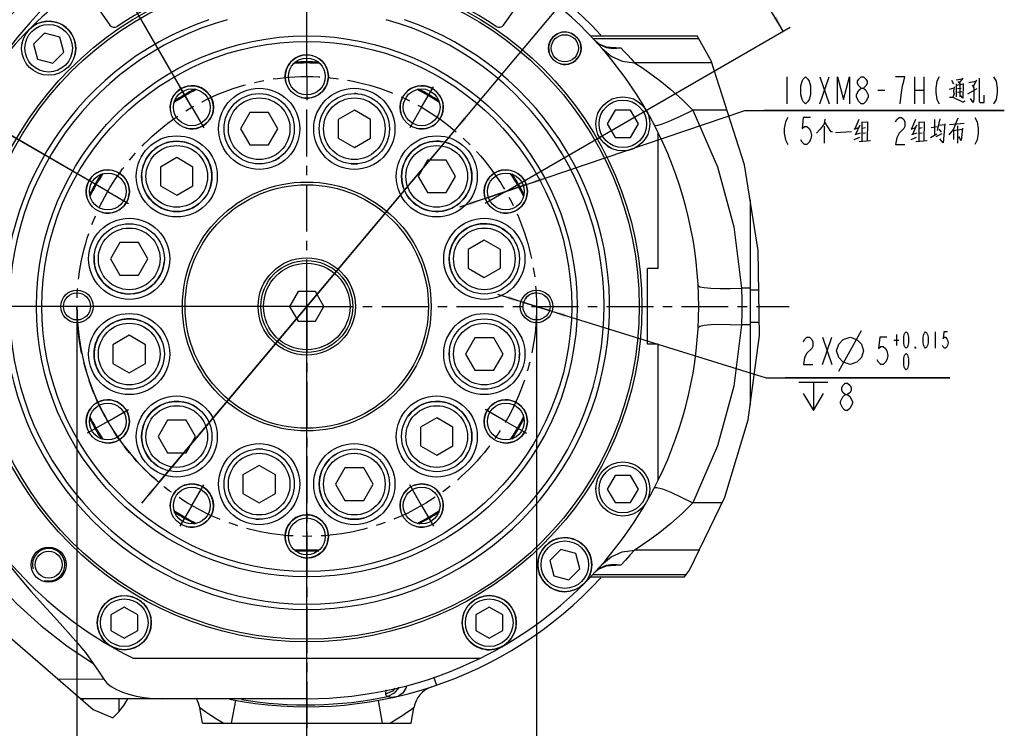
# Model space of a CAD drawing. Header units: millimetres. Extents: x 0 to 420, y 0 to 297.
# Tile 3 of 5: x 97 to 279, y 67 to 198. Entities that reach past the tile are written whole.
import ezdxf

# ---------------------------------------------------------------- set-up
doc = ezdxf.new("R2010")
doc.units = ezdxf.units.MM
doc.header["$LTSCALE"] = 23.1
doc.linetypes.add('CENTER', pattern=[0.6, 0.375, -0.075, 0.075, -0.075])
doc.layers.get('0').update_dxf_attribs({"linetype": 'CONTINUOUS'})
for name, color, linetype in [('14ALL_DIM', 7, 'CONTINUOUS'), ('304102000002DXF_CONTINUOUS_LINE', 7, 'CONTINUOUS'), ('304102000043DXF_CONTINUOUS_LINE', 7, 'CONTINUOUS'), ('304103000171DXF_CONTINUOUS_LINE', 7, 'CONTINUOUS'), ('304104000203_DXF_AXIS', 7, 'CONTINUOUS'), ('304104000203DXF_CONTINUOUS_LINE', 7, 'CONTINUOUS'), ('304105000150DXF_CONTINUOUS_LINE', 7, 'CONTINUOUS'), ('304301000039DXF_CONTINUOUS_LINE', 7, 'CONTINUOUS'), ('501023000246DXF_CONTINUOUS_LINE', 7, 'CONTINUOUS'), ('501023000258DXF_CONTINUOUS_LINE', 7, 'CONTINUOUS'), ('604006000004DXF_CONTINUOUS_LINE', 7, 'CONTINUOUS'), ('604006000006DXF_CONTINUOUS_LINE', 7, 'CONTINUOUS'), ('604007000003DXF_CONTINUOUS_LINE', 7, 'CONTINUOUS'), ('626001000003DXF_CONTINUOUS_LINE', 7, 'CONTINUOUS'), ('70-2000FA_DXF_DIMENSION', 7, 'CONTINUOUS')]:
    doc.layers.add(name, color=color, linetype=linetype)
doc.styles.get("Standard").update_dxf_attribs({"font": 'txt', "width": 0.7})
doc.dimstyles.new('DIMSTYLE_3', dxfattribs={"dimtxt": 5, "dimasz": 3, "dimexe": 1.5, "dimexo": 0, "dimgap": 2.5, "dimtad": 0, "dimtih": 1, "dimtoh": 1, "dimdec": 1, "dimdsep": 46, "dimtxsty": 'Standard', "dimblk": '_FILLED', "dimblk1": '_FILLED', "dimblk2": '_FILLED', "dimcen": 0.09, "dimclrt": 5, "dimazin": 2, "dimtp": 0.5, "dimtm": 0.5, "dimtfac": 1, "dimtdec": 65535, "dimtofl": 0, "dimtmove": 0, "dimatfit": 3, "dimldrblk": '_FILLED', "dimfxl": 0, "dimtolj": 1, "dimarcsym": 0})
doc.dimstyles.new('DIMSTYLE_4', dxfattribs={"dimtxt": 5, "dimasz": 3, "dimexe": 1.5, "dimexo": 0, "dimgap": 2.5, "dimtad": 0, "dimtih": 1, "dimtoh": 1, "dimdec": 1, "dimdsep": 46, "dimtxsty": 'Standard', "dimblk": '_FILLED', "dimblk1": '_FILLED', "dimblk2": '_FILLED', "dimcen": 0.09, "dimclrt": 5, "dimazin": 2, "dimtp": 0.5, "dimtm": 0.5, "dimtfac": 1, "dimtdec": 1, "dimtofl": 0, "dimtmove": 0, "dimatfit": 3, "dimldrblk": '_FILLED', "dimfxl": 0, "dimtolj": 1, "dimarcsym": 0})
doc.dimstyles.new('DIMSTYLE_5', dxfattribs={"dimtxt": 5, "dimasz": 3, "dimexe": 1.5, "dimexo": 0, "dimtad": 1, "dimdsep": 46, "dimtxsty": 'Standard', "dimblk": '_FILLED', "dimblk1": '_FILLED', "dimblk2": '_FILLED', "dimcen": 0.09, "dimclrt": 5, "dimazin": 2, "dimtp": 0.2, "dimtm": 0.2, "dimtfac": 1, "dimtmove": 0, "dimatfit": 2, "dimldrblk": '_FILLED', "dimfxl": 0, "dimtolj": 1, "dimarcsym": 0})
doc.dimstyles.new('DIMSTYLE_6', dxfattribs={"dimtxt": 5, "dimasz": 3, "dimexe": 1.5, "dimexo": 0, "dimtad": 1, "dimdec": 3, "dimdsep": 46, "dimtxsty": 'Standard', "dimblk": '_FILLED', "dimblk1": '_FILLED', "dimblk2": '_FILLED', "dimcen": 0.09, "dimclrt": 5, "dimazin": 2, "dimtol": 1, "dimtp": 0.015, "dimtfac": 0.6, "dimtdec": 3, "dimtmove": 0, "dimatfit": 2, "dimldrblk": '_FILLED', "dimfxl": 0, "dimtolj": 1, "dimarcsym": 0})
doc.dimstyles.new('DIMSTYLE_7', dxfattribs={"dimtxt": 5, "dimasz": 3, "dimexe": 1.5, "dimexo": 0, "dimtad": 1, "dimdsep": 46, "dimtxsty": 'Standard', "dimblk": '_FILLED', "dimblk1": '_FILLED', "dimblk2": '_FILLED', "dimcen": 0.09, "dimclrt": 5, "dimazin": 2, "dimtol": 1, "dimtp": 0.2, "dimtm": 0.2, "dimtfac": 1, "dimtmove": 0, "dimatfit": 2, "dimldrblk": '_FILLED', "dimfxl": 0, "dimtolj": 1, "dimarcsym": 0})
doc.dimstyles.new('DIMSTYLE_8', dxfattribs={"dimtxt": 5, "dimasz": 3, "dimexe": 1.5, "dimexo": 0, "dimgap": 1.25, "dimtad": 1, "dimdsep": 46, "dimtxsty": 'Standard', "dimblk": '_FILLED', "dimblk1": '_FILLED', "dimblk2": '_FILLED', "dimcen": 0.09, "dimclrt": 5, "dimazin": 2, "dimtol": 1, "dimtp": 0.03, "dimtm": 0.03, "dimtfac": 1, "dimtofl": 0, "dimtmove": 0, "dimatfit": 3, "dimldrblk": '_FILLED', "dimfxl": 0, "dimtolj": 1, "dimarcsym": 0})

# ---------------------------------------------------------------- blocks, each defined once
blk = doc.blocks.new('*D3')
at = {"layer": '70-2000FA_DXF_DIMENSION', "color": 2, "linetype": 'Continuous', "transparency": 16777216}
for p, q in [((113.02, 166.17), (67.9, 192.21)), ((149.82, 144.92), (55.23, 144.92))]:
    blk.add_line(p, q, dxfattribs=at)
for start, end in [(150, 163.4009), (166.5872, 180)]:
    blk.add_arc((149.82, 144.92), 93.1, start, end, dxfattribs=at)
for points in [[(68.05, 188.67), (69.2, 191.46), (67.44, 189.01)], [(56.43, 147.92), (56.73, 144.92), (57.13, 147.91)]]:
    blk.add_solid(points, dxfattribs=at)
blk = doc.blocks.new('_FILLED')
at = {"color": 0, "linetype": 'ByBlock'}
blk.add_solid([(0, 0), (-1, 0.117), (-1, -0.117)], dxfattribs=at)
blk = doc.blocks.new('*D4')
at = {"layer": '70-2000FA_DXF_DIMENSION', "color": 2, "linetype": 'Continuous', "transparency": 16777216}
for p, q in [((128.57, 181.72), (102.53, 226.84)), ((113.02, 166.17), (67.9, 192.21))]:
    blk.add_line(p, q, dxfattribs=at)
for start, end in [(120, 132.7805), (137.1366, 150)]:
    blk.add_arc((149.82, 144.92), 93.1, start, end, dxfattribs=at)
for points in [[(100.88, 223.7), (103.28, 225.54), (100.52, 224.3)], [(70.44, 194.22), (69.2, 191.46), (71.04, 193.86)]]:
    blk.add_solid(points, dxfattribs=at)
blk = doc.blocks.new('*D5')
at = {"layer": '70-2000FA_DXF_DIMENSION', "color": 2, "linetype": 'Continuous', "transparency": 16777216}
for p, q in [((113.02, 166.17), (60.4, 196.55)), ((186.63, 166.17), (239.25, 196.55))]:
    blk.add_line(p, q, dxfattribs=at)
for start, end in [(100.8087, 150), (30, 79.1913)]:
    blk.add_arc((149.82, 144.92), 101.76, start, end, dxfattribs=at)
for points in [[(62.93, 198.55), (61.7, 195.8), (63.53, 198.19)], [(236.11, 198.19), (237.95, 195.8), (236.71, 198.55)]]:
    blk.add_solid(points, dxfattribs=at)
blk = doc.blocks.new('*D6')
at = {"layer": '70-2000FA_DXF_DIMENSION', "color": 2, "linetype": 'Continuous', "transparency": 16777216}
for p, q in [((186.63, 166.17), (230.84, 181.11)), ((230.84, 181.11), (278.84, 181.11)), ((278.84, 181.11), (234.34, 181.11)), ((186.63, 166.17), (178.1, 163.28)), ((182.84, 164.88), (186.63, 166.17)), ((190.42, 167.45), (186.63, 166.17))]:
    blk.add_line(p, q, dxfattribs=at)
at = {"layer": '70-2000FA_DXF_DIMENSION', "color": 2, "linetype": 'Continuous', "transparency": 16777216, "xscale": 3, "yscale": 3, "zscale": 3}
for p, rotation in [((190.42, 167.45), 198.6801678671), ((182.84, 164.88), 18.6801678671)]:
    blk.add_blockref('_FILLED', p, dxfattribs=dict(at, rotation=rotation))
blk = doc.blocks.new('*D7')
at = {"layer": '70-2000FA_DXF_DIMENSION', "color": 2, "linetype": 'Continuous', "transparency": 16777216}
for p, q in [((192.32, 144.92), (185.16, 147.14)), ((189.94, 145.66), (192.32, 144.92)), ((194.71, 144.17), (192.32, 144.92)), ((192.32, 144.92), (234.81, 131.71)), ((234.81, 131.71), (268.78, 131.71)), ((268.78, 131.71), (238.31, 131.71))]:
    blk.add_line(p, q, dxfattribs=at)
at = {"layer": '70-2000FA_DXF_DIMENSION', "color": 2, "linetype": 'Continuous', "transparency": 16777216, "xscale": 3, "yscale": 3, "zscale": 3}
for p, rotation in [((189.94, 145.66), 342.7299375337), ((194.71, 144.17), 162.7305130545)]:
    blk.add_blockref('_FILLED', p, dxfattribs=dict(at, rotation=rotation))
blk = doc.blocks.new('*D8')
at = {"layer": '70-2000FA_DXF_DIMENSION', "color": 2, "linetype": 'Continuous', "transparency": 16777216}
for p, q in [((149.82, 144.92), (218.39, 226.48)), ((218.39, 226.48), (254.39, 226.48)), ((254.39, 226.48), (221.89, 226.48)), ((177.17, 177.45), (149.82, 144.92)), ((149.82, 144.92), (119.26, 108.56)), ((122.48, 112.38), (149.82, 144.92))]:
    blk.add_line(p, q, dxfattribs=at)
at = {"layer": '70-2000FA_DXF_DIMENSION', "color": 2, "linetype": 'Continuous', "transparency": 16777216, "xscale": 3, "yscale": 3, "zscale": 3}
for p, rotation in [((177.17, 177.45), 229.9494334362), ((122.48, 112.38), 49.9486914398)]:
    blk.add_blockref('_FILLED', p, dxfattribs=dict(at, rotation=rotation))
blk = doc.blocks.new('*D9')
at = {"layer": '70-2000FA_DXF_DIMENSION', "color": 2, "linetype": 'Continuous', "transparency": 16777216}
for p, q in [((107.32, 144.92), (107.32, 54.55)), ((149.82, 54.55), (149.82, 144.6)), ((107.32, 56.05), (128.57, 56.05)), ((149.82, 56.05), (128.57, 56.05))]:
    blk.add_line(p, q, dxfattribs=at)
at = {"layer": '70-2000FA_DXF_DIMENSION', "color": 2, "linetype": 'Continuous', "transparency": 16777216, "xscale": 3, "yscale": 3, "zscale": 3, "rotation": 180}
blk.add_blockref('_FILLED', (107.32, 56.05), dxfattribs=at)
at = {"layer": '70-2000FA_DXF_DIMENSION', "color": 2, "linetype": 'Continuous', "transparency": 16777216, "xscale": 3, "yscale": 3, "zscale": 3}
blk.add_blockref('_FILLED', (149.82, 56.05), dxfattribs=at)
blk = doc.blocks.new('*D10')
at = {"layer": '70-2000FA_DXF_DIMENSION', "color": 2, "linetype": 'Continuous', "transparency": 16777216}
for p, q in [((192.32, 144.92), (192.32, 54.55)), ((149.82, 55.69), (149.82, 57.55)), ((149.82, 56.05), (171.07, 56.05)), ((192.32, 56.05), (171.07, 56.05))]:
    blk.add_line(p, q, dxfattribs=at)
at = {"layer": '70-2000FA_DXF_DIMENSION', "color": 2, "linetype": 'Continuous', "transparency": 16777216, "xscale": 3, "yscale": 3, "zscale": 3, "rotation": 180}
blk.add_blockref('_FILLED', (149.82, 56.05), dxfattribs=at)
at = {"layer": '70-2000FA_DXF_DIMENSION', "color": 2, "linetype": 'Continuous', "transparency": 16777216, "xscale": 3, "yscale": 3, "zscale": 3}
blk.add_blockref('_FILLED', (192.32, 56.05), dxfattribs=at)

msp = doc.modelspace()

# ---------------------------------------------------------------- linework, layer by layer
at = {"color": 2, "linetype": 'Continuous'}
for p, q in [((224.6132, 190.3266), (222.042, 194.9151)), ((230.7895, 171.109), (224.6132, 190.3266)), ((233.3135, 155.2866), (230.7895, 171.109)), ((233.5703, 139.5211), (233.3135, 155.2866)), ((231.4443, 123.9602), (233.5703, 139.5211)), ((227.1586, 109.6547), (231.4443, 123.9602)), ((220.6192, 96.1704), (227.1586, 109.6547)), ((219.7083, 94.9151), (220.6192, 96.1704)), ((89.3433, 88.5987), (110.3476, 70.4311)), ((110.3476, 70.4311), (113.966, 68.8962))]:
    msp.add_line(p, q, dxfattribs=at)
at = {"layer": '14ALL_DIM', "color": 2, "linetype": 'Continuous'}
for centre, radius, start, end in [((186.6303, 166.1651), 4, 198.679808, 210), ((192.3242, 144.9151), 2.5, 90, 162.730398), ((149.8242, 144.9151), 42.5, 180, 229.948511)]:
    msp.add_arc(centre, radius, start, end, dxfattribs=at)
at = {"layer": '304102000002DXF_CONTINUOUS_LINE', "color": 7, "linetype": 'Continuous'}
msp.add_line((231.8242, 164.6229), (231.8242, 126.7405), dxfattribs=at)
at = {"layer": '304102000002DXF_CONTINUOUS_LINE', "color": 9, "linetype": 'Continuous'}
for p, q in [((233.4338, 147.9002), (231.8242, 147.9002)), ((233.5311, 141.93), (231.8242, 141.93))]:
    msp.add_line(p, q, dxfattribs=at)
at = {"layer": '304102000043DXF_CONTINUOUS_LINE', "color": 7, "linetype": 'Continuous'}
for p, q in [((202.3116, 194.9151), (222.042, 194.9151)), ((205.44, 192.7752), (203.9138, 193.3994)), ((206.0948, 192.6891), (205.44, 192.7752)), ((206.0799, 192.69), (206.0946, 192.6891)), ((231.8242, 148.3024), (231.8242, 141.5278)), ((206.0943, 97.1411), (206.0798, 97.1402)), ((202.3117, 94.9151), (219.7083, 94.9151)), ((149.8242, 72.4151), (108.0538, 72.4151))]:
    msp.add_line(p, q, dxfattribs=at)
at = {"layer": '304102000043DXF_CONTINUOUS_LINE', "color": 9, "linetype": 'Continuous'}
for p, q in [((202.7488, 194.4564), (222.299, 194.4566)), ((205.0931, 192.9171), (207.8913, 192.742)), ((205.172, 192.7909), (206.4869, 192.5851)), ((206.0946, 192.6891), (207.8913, 192.742)), ((206.4869, 192.5851), (207.8913, 192.742)), ((224.7291, 189.966), (210.4348, 189.9659)), ((227.5507, 181.1867), (221.2265, 181.1866)), ((231.8242, 148.3024), (230.2098, 148.3025)), ((231.8242, 141.5278), (230.2097, 141.5275)), ((226.6681, 108.6434), (221.2263, 108.6433)), ((222.4105, 99.8642), (210.4347, 99.8642)), ((205.172, 97.0394), (204.024, 96.5134)), ((207.8913, 97.0882), (205.095, 96.9133)), ((206.4869, 97.2452), (205.172, 97.0394)), ((207.8913, 97.0882), (206.0943, 97.1411)), ((207.8913, 97.0882), (206.4869, 97.2452)), ((202.7488, 95.3738), (220.0411, 95.3737)), ((204.024, 96.5134), (203.1846, 95.811)), ((112.2762, 76.0022), (103.937, 75.9759))]:
    msp.add_line(p, q, dxfattribs=at)
at = {"layer": '304102000043DXF_CONTINUOUS_LINE', "color": 7, "linetype": 'Continuous'}
for points in [[(110.3458, 210.884), (108.8707, 208.8418), (107.0912, 206.7102), (105.1063, 204.4933), (103.0032, 202.2028), (100.8659, 199.8639), (98.6639, 197.3899), (96.3431, 194.6625), (93.9021, 191.6052), (91.3634, 188.1484), (88.7686, 184.2201), (86.1698, 179.7275)], [(83.612, 115.3382), (86.1607, 110.1199), (88.7771, 105.5966), (91.401, 101.6283), (93.969, 98.1382), (96.4387, 95.0524), (98.7877, 92.2987), (101.0191, 89.7972), (103.1614, 87.4555), (105.2148, 85.2179), (107.1406, 83.0633), (108.8828, 80.9731), (110.3458, 78.9462)], [(203.9352, 96.4448), (205.4518, 97.0574), (206.0945, 97.1411)], [(110.3458, 78.9462), (111.2991, 77.4778), (112.2762, 76.0022)], [(112.2762, 76.0022), (112.8723, 75.3065), (113.66, 74.6816), (114.6197, 74.1237), (115.7219, 73.64), (116.9351, 73.2356), (118.2656, 72.9051), (119.7427, 72.6481), (121.3756, 72.4779), (123.1712, 72.4151)]]:
    msp.add_lwpolyline(points, dxfattribs=at)
at = {"layer": '304102000043DXF_CONTINUOUS_LINE', "color": 9, "linetype": 'Continuous'}
for points in [[(96.2275, 199.9141), (91.9723, 195.4405), (88.01, 190.5582), (84.5565, 185.5426), (81.5576, 180.3712), (78.7627, 174.5066), (76.3878, 168.1599), (74.6111, 161.7292), (73.411, 155.1848), (72.7902, 148.4866), (72.7726, 141.7331), (73.3587, 135.031), (74.534, 128.4406), (76.3067, 121.9222), (78.7, 115.4714), (81.5224, 109.5256), (84.5334, 104.3243), (87.9912, 99.2972), (91.9671, 94.3957), (96.2342, 89.9096), (100.7298, 85.8552), (105.4389, 82.2055), (110.3459, 78.9461)], [(203.1477, 194.0502), (204.024, 193.3168), (205.172, 192.7909)], [(204.4114, 192.6279), (206.123, 191.1662), (208.187, 190.254), (210.4347, 189.966)], [(207.8913, 192.742), (208.5393, 192.0592), (209.1793, 191.3688), (209.8111, 190.6711), (210.4348, 189.9659)], [(210.4349, 189.9659), (210.9566, 189.6311), (211.9089, 189.0018), (213.3057, 188.0345), (215.1226, 186.6885), (217.1703, 185.0335), (219.2543, 183.1671), (221.2266, 181.1866)], [(214.1305, 178.3957), (214.5661, 178.352), (215.6114, 178.6504), (217.1707, 179.2638), (219.1013, 180.1359), (221.2264, 181.1868)], [(221.2265, 181.1866), (225.7717, 170.6995), (228.7906, 159.6501), (230.2098, 148.3025)], [(222.2211, 148.7793), (222.5037, 148.5615), (223.3074, 148.3872), (224.5779, 148.2683), (226.2293, 148.2128), (228.1499, 148.2244), (230.2098, 148.3024)], [(230.2098, 148.3025), (230.3115, 146.0451), (230.3114, 143.784), (230.2098, 141.5275)], [(230.2097, 141.5275), (228.7897, 130.1756), (225.7702, 119.1265), (221.2263, 108.6433)], [(222.2211, 141.0509), (222.5037, 141.2688), (223.3074, 141.443), (224.5779, 141.562), (226.2293, 141.6175), (228.1499, 141.6058), (230.2098, 141.5278)], [(214.1305, 111.4346), (214.566, 111.4783), (215.6113, 111.1798), (217.1706, 110.5665), (219.1012, 109.6944), (221.2264, 108.6434)], [(221.2263, 108.6433), (219.2452, 106.6544), (217.1565, 104.7849), (215.1, 103.1242), (213.2936, 101.7871), (211.9028, 100.8244), (210.9543, 100.1978), (210.4347, 99.8642)], [(204.4113, 97.2024), (206.123, 98.6641), (208.187, 99.5762), (210.4347, 99.8642)], [(210.4347, 99.8642), (209.6014, 98.9257), (208.7536, 98.0004), (207.8913, 97.0882)]]:
    msp.add_lwpolyline(points, dxfattribs=at)
at = {"layer": '304102000043DXF_CONTINUOUS_LINE', "color": 7, "linetype": 'Continuous'}
for start, end in [(333.705055, 26.294945), (270, 296.294945)]:
    msp.add_arc((149.8242, 144.9151), 72.5, start, end, dxfattribs=at)
at = {"layer": '304103000171DXF_CONTINUOUS_LINE', "color": 9, "linetype": 'Continuous'}
for p, q in [((173.2608, 76.4685), (173.796, 74.9055)), ((164.4187, 74.0521), (164.4119, 73.2632)), ((108.4807, 72.0458), (108.4807, 72.4151)), ((115.0381, 72.4151), (115.0381, 70.0129)), ((136.6288, 72.1011), (135.8703, 67.9151)), ((163.0195, 72.1011), (163.7781, 67.9151))]:
    msp.add_line(p, q, dxfattribs=at)
at = {"layer": '304103000171DXF_CONTINUOUS_LINE', "color": 7, "linetype": 'Continuous'}
for p, q in [((113.966, 68.8962), (115.0381, 70.0129)), ((130.5307, 67.9151), (130.0309, 70.7497)), ((169.1177, 67.9151), (169.6175, 70.7497)), ((130.5307, 67.9151), (169.1177, 67.9151))]:
    msp.add_line(p, q, dxfattribs=at)
at = {"layer": '304103000171DXF_CONTINUOUS_LINE', "color": 9, "linetype": 'Continuous'}
for points in [[(168.2172, 74.8005), (168.1898, 74.458), (167.6232, 73.41), (166.7176, 72.8693)], [(166.1316, 74.3895), (165.6519, 73.8155), (164.4119, 73.2633)], [(164.4119, 73.2632), (164.5168, 73.0184), (164.8379, 72.8217)], [(166.8004, 74.5213), (166.7792, 74.4376), (165.974, 73.4112), (164.8377, 72.8225)], [(164.8379, 72.8217), (165.5832, 72.6983), (166.7186, 72.8695)], [(134.3479, 67.9151), (133.1499, 68.6178), (132.0713, 69.3052), (131.183, 69.9108), (130.5349, 70.375), (130.1523, 70.6582), (130.0309, 70.7496)], [(169.6175, 70.7497), (169.496, 70.6584), (169.1173, 70.3778), (168.473, 69.9159), (167.5844, 69.31), (166.5033, 68.6208), (165.3005, 67.9151)]]:
    msp.add_lwpolyline(points, dxfattribs=at)
at = {"layer": '304103000171DXF_CONTINUOUS_LINE', "color": 7, "linetype": 'Continuous'}
for centre, radius, start, end in [((149.8242, 144.9151), 74, 42.687582, 101.149355), ((149.8242, 144.9151), 74, 258.850524, 317.312418), ((174.5414, 69.8814), 4.9999, 108.231141, 169.998823), ((107.8242, 76.9382), 10, 316.169139, 333.000261), ((125.1069, 69.8814), 5, 10, 30.457647)]:
    msp.add_arc(centre, radius, start, end, dxfattribs=at)
at = {"layer": '304103000171DXF_CONTINUOUS_LINE', "color": 9, "linetype": 'Continuous'}
msp.add_arc((149.8242, 144.9151), 73.6401, 260.556155, 281.763897, dxfattribs=at)
at = {"layer": '304104000203_DXF_AXIS', "color": 7, "linetype": 'CENTER'}
for p, q in [((149.8242, 191.8151), (149.8242, 234.1436)), ((149.8242, 187.4151), (149.8242, 191.8151)), ((149.8242, 187.4151), (149.8242, 183.0151)), ((128.5742, 181.7212), (126.3742, 185.5317)), ((171.0742, 181.7212), (173.2742, 185.5317)), ((149.8242, 144.9151), (149.8242, 183.0151)), ((128.5742, 181.7212), (130.7742, 177.9107)), ((171.0742, 181.7212), (168.8742, 177.9107)), ((113.0181, 166.1651), (109.2076, 168.3651)), ((186.6303, 166.1651), (190.4408, 168.3651)), ((113.0181, 166.1651), (116.8286, 163.9651)), ((186.6303, 166.1651), (182.8198, 163.9651)), ((149.8242, 144.9151), (60.5957, 144.9151)), ((149.8242, 144.9151), (149.8242, 55.6866)), ((149.8242, 144.9151), (239.0527, 144.9151)), ((113.0181, 123.6651), (116.8286, 125.8651)), ((186.6303, 123.6651), (182.8198, 125.8651)), ((113.0181, 123.6651), (109.2076, 121.4651)), ((186.6303, 123.6651), (190.4408, 121.4651)), ((128.5742, 108.109), (130.7742, 111.9196)), ((171.0742, 108.109), (168.8742, 111.9196)), ((128.5742, 108.109), (126.3742, 104.2985)), ((171.0742, 108.109), (173.2742, 104.2985)), ((149.8242, 102.4151), (149.8242, 106.8151)), ((149.8242, 102.4151), (149.8242, 98.0151))]:
    msp.add_line(p, q, dxfattribs=at)
msp.add_circle((149.8242, 144.9151), 42.5, dxfattribs=at)
at = {"layer": '304104000203DXF_CONTINUOUS_LINE', "color": 7, "linetype": 'Continuous'}
for centre, radius in [((149.8242, 144.9151), 50), ((149.8242, 144.9151), 49), ((149.8242, 187.4151), 4), ((149.8242, 187.4151), 3.4), ((128.5742, 181.7212), 4), ((128.5742, 181.7212), 3.4), ((141.0243, 177.7566), 7.5), ((158.624, 177.7566), 7.5), ((171.0742, 181.7212), 4), ((171.0742, 181.7212), 3.4), ((125.7826, 168.9568), 7.5), ((173.8658, 168.9568), 7.5), ((113.0181, 166.1651), 4), ((113.0181, 166.1651), 3.4), ((186.6303, 166.1651), 4), ((186.6303, 166.1651), 3.4), ((149.8242, 144.9151), 23), ((149.8242, 144.9151), 22.5), ((116.9827, 153.715), 7.5), ((182.6657, 153.715), 7.5), ((107.3242, 144.9151), 3), ((192.3242, 144.9151), 3), ((107.3242, 144.9151), 2.5), ((192.3242, 144.9151), 2.5), ((116.9827, 136.1153), 7.5), ((182.6657, 136.1153), 7.5), ((113.0181, 123.6651), 4), ((125.7826, 120.8735), 7.5), ((173.8658, 120.8735), 7.5), ((186.6303, 123.6651), 4), ((113.0181, 123.6651), 3.4), ((186.6303, 123.6651), 3.4), ((141.0243, 112.0736), 7.5), ((158.624, 112.0736), 7.5), ((128.5742, 108.109), 4), ((128.5742, 108.109), 3.4), ((171.0742, 108.109), 4), ((171.0742, 108.109), 3.4), ((149.8242, 102.4151), 4), ((149.8242, 102.4151), 3.4)]:
    msp.add_circle(centre, radius, dxfattribs=at)
for radius, start, end in [(56, 108.839197, 71.160803), (55, 105.498733, 74.501267)]:
    msp.add_arc((149.8242, 144.9151), radius, start, end, dxfattribs=at)
at = {"layer": '304104000203DXF_CONTINUOUS_LINE', "color": 2, "linetype": 'Continuous'}
for centre in [(149.8242, 187.4151), (128.5742, 181.7212), (171.0742, 181.7212), (113.0181, 166.1651), (186.6303, 166.1651), (113.0181, 123.6651), (186.6303, 123.6651), (128.5742, 108.109), (171.0742, 108.109), (149.8242, 102.4151)]:
    msp.add_arc(centre, 4, 255, 195, dxfattribs=at)
at = {"layer": '304105000150DXF_CONTINUOUS_LINE', "color": 7, "linetype": 'Continuous'}
for p, q in [((108.8175, 203.4788), (113.4066, 196.9248)), ((186.2418, 196.9248), (190.8309, 203.4788))]:
    msp.add_line(p, q, dxfattribs=at)
for centre, radius, start, end in [((149.8242, 144.9151), 62.5, 96.37937, 124.097667), ((149.8242, 144.9151), 62.5, 55.902333, 83.62063), ((114.2258, 197.4984), 1, 215, 304.097667), ((185.4226, 197.4984), 1, 235.902333, 325)]:
    msp.add_arc(centre, radius, start, end, dxfattribs=at)
at = {"layer": '304301000039DXF_CONTINUOUS_LINE', "color": 7, "linetype": 'Continuous'}
for p, q in [((214.8242, 151.9151), (214.8242, 177.0282)), ((214.8242, 151.9151), (212.8242, 151.9151)), ((212.8242, 137.9151), (212.8242, 151.9151)), ((214.8242, 137.9151), (212.8242, 137.9151)), ((214.8242, 112.802), (214.8242, 137.9151)), ((117.7111, 79.9151), (181.9373, 79.9151))]:
    msp.add_line(p, q, dxfattribs=at)
for centre, radius in [((149.8242, 144.9151), 62), ((149.8242, 144.9151), 61.5), ((197.5539, 192.6448), 3), ((197.5539, 192.6448), 2.5), ((102.0945, 97.1854), 3.25), ((102.0945, 97.1854), 2.5)]:
    msp.add_circle(centre, radius, dxfattribs=at)
for radius, start, end in [(72.5, 124.198525, 153.708445), (72.5, 26.291555, 55.801475), (45, 86.971799, 93.028201), (45.2, 87.170601, 92.829399), (45, 117.008772, 123.095212), (45.2, 117.332637, 122.840475), (45, 56.904788, 62.991228), (45.2, 57.159525, 62.667363), (45.2, 147.159525, 152.667363), (45, 146.920102, 153.128266), (45, 26.871734, 33.079898), (45.2, 27.332637, 32.840475), (45.2, 207.332637, 212.840475), (45, 206.871734, 213.079898), (45, 326.920102, 333.128266), (45.2, 327.159525, 332.667363), (72.5, 206.291555, 243.708445), (72.5, 296.291555, 333.708445), (45, 236.904788, 242.991228), (45.2, 237.159525, 242.667363), (45, 297.008772, 303.095212), (45.2, 297.332637, 302.840475), (45, 266.971799, 273.028201), (45.2, 267.170601, 272.829399)]:
    msp.add_arc((149.8242, 144.9151), radius, start, end, dxfattribs=at)
at = {"layer": '304301000039DXF_CONTINUOUS_LINE', "color": 2, "linetype": 'Continuous'}
for centre in [(197.5539, 192.6448), (102.0945, 97.1854)]:
    msp.add_arc(centre, 3, 255, 195, dxfattribs=at)
at = {"layer": '501023000246DXF_CONTINUOUS_LINE', "color": 7, "linetype": 'Continuous'}
for p, q in [((101.3473, 195.4332), (99.3061, 193.392)), ((104.1357, 194.6861), (101.3473, 195.4332)), ((99.3061, 193.392), (100.0532, 190.6036)), ((104.8829, 191.8977), (104.1357, 194.6861)), ((102.8416, 189.8564), (104.8829, 191.8977)), ((100.0532, 190.6036), (102.8416, 189.8564)), ((206.8375, 181.1651), (205.3942, 178.6651)), ((209.7243, 181.1651), (206.8375, 181.1651)), ((211.1677, 178.6651), (209.7243, 181.1651)), ((205.3942, 178.6651), (206.8375, 176.1651)), ((209.7243, 176.1651), (211.1677, 178.6651)), ((206.8375, 176.1651), (209.7243, 176.1651)), ((206.8375, 113.6651), (205.3942, 111.1651)), ((209.7243, 113.6651), (206.8375, 113.6651)), ((211.1677, 111.1651), (209.7243, 113.6651)), ((205.3942, 111.1651), (206.8375, 108.6651)), ((209.7243, 108.6651), (211.1677, 111.1651)), ((206.8375, 108.6651), (209.7243, 108.6651)), ((196.8068, 99.9738), (194.7655, 97.9326)), ((199.5951, 99.2267), (196.8068, 99.9738)), ((200.3423, 96.4383), (199.5951, 99.2267)), ((194.7655, 97.9326), (195.5127, 95.1442)), ((195.5127, 95.1442), (198.301, 94.397)), ((198.301, 94.397), (200.3423, 96.4383)), ((116.0742, 89.3452), (113.5742, 87.9018)), ((118.5742, 87.9018), (116.0742, 89.3452)), ((183.5742, 89.3452), (181.0742, 87.9018)), ((186.0742, 87.9018), (183.5742, 89.3452)), ((113.5742, 87.9018), (113.5742, 85.015)), ((118.5742, 85.015), (118.5742, 87.9018)), ((181.0742, 87.9018), (181.0742, 85.015)), ((186.0742, 85.015), (186.0742, 87.9018)), ((113.5742, 85.015), (116.0742, 83.5717)), ((116.0742, 83.5717), (118.5742, 85.015)), ((181.0742, 85.015), (183.5742, 83.5717)), ((183.5742, 83.5717), (186.0742, 85.015))]:
    msp.add_line(p, q, dxfattribs=at)
for centre in [(102.0945, 192.6448), (208.2809, 178.6651), (208.2809, 111.1651), (197.5539, 97.1854), (116.0742, 86.4584), (183.5742, 86.4584)]:
    msp.add_circle(centre, 5, dxfattribs=at)
at = {"layer": '501023000246DXF_CONTINUOUS_LINE', "color": 9, "linetype": 'Continuous'}
for centre in [(102.0945, 192.6448), (208.2809, 178.6651), (208.2809, 111.1651), (197.5539, 97.1854), (116.0742, 86.4584), (183.5742, 86.4584)]:
    msp.add_circle(centre, 4.4, dxfattribs=at)
at = {"layer": '501023000258DXF_CONTINUOUS_LINE', "color": 7, "linetype": 'Continuous'}
for p, q in [((139.2923, 180.7566), (137.5602, 177.7566)), ((142.7564, 180.7566), (139.2923, 180.7566)), ((144.4884, 177.7566), (142.7564, 180.7566)), ((158.624, 181.2207), (155.624, 179.4887)), ((161.624, 179.4887), (158.624, 181.2207)), ((155.624, 179.4887), (155.624, 176.0246)), ((161.624, 176.0246), (161.624, 179.4887)), ((137.5602, 177.7566), (139.2923, 174.7566)), ((142.7564, 174.7566), (144.4884, 177.7566)), ((155.624, 176.0246), (158.624, 174.2925)), ((158.624, 174.2925), (161.624, 176.0246)), ((139.2923, 174.7566), (142.7564, 174.7566)), ((125.7826, 172.4209), (122.7826, 170.6888)), ((128.7826, 170.6888), (125.7826, 172.4209)), ((172.1338, 171.9568), (170.4017, 168.9568)), ((175.5979, 171.9568), (172.1338, 171.9568)), ((177.3299, 168.9568), (175.5979, 171.9568)), ((122.7826, 170.6888), (122.7826, 167.2247)), ((128.7826, 167.2247), (128.7826, 170.6888)), ((170.4017, 168.9568), (172.1338, 165.9568)), ((175.5979, 165.9568), (177.3299, 168.9568)), ((122.7826, 167.2247), (125.7826, 165.4927)), ((125.7826, 165.4927), (128.7826, 167.2247)), ((172.1338, 165.9568), (175.5979, 165.9568)), ((115.2507, 156.715), (113.5186, 153.715)), ((118.7148, 156.715), (115.2507, 156.715)), ((120.4468, 153.715), (118.7148, 156.715)), ((182.6657, 157.1791), (179.6657, 155.447)), ((185.6657, 155.447), (182.6657, 157.1791)), ((179.6657, 155.447), (179.6657, 151.9829)), ((185.6657, 151.9829), (185.6657, 155.447)), ((113.5186, 153.715), (115.2507, 150.715)), ((118.7148, 150.715), (120.4468, 153.715)), ((179.6657, 151.9829), (182.6657, 150.2509)), ((182.6657, 150.2509), (185.6657, 151.9829)), ((115.2507, 150.715), (118.7148, 150.715)), ((116.9827, 139.5794), (113.9827, 137.8473)), ((119.9827, 137.8473), (116.9827, 139.5794)), ((180.9336, 139.1153), (179.2016, 136.1153)), ((184.3977, 139.1153), (180.9336, 139.1153)), ((186.1298, 136.1153), (184.3977, 139.1153)), ((113.9827, 137.8473), (113.9827, 134.3832)), ((119.9827, 134.3832), (119.9827, 137.8473)), ((179.2016, 136.1153), (180.9336, 133.1153)), ((184.3977, 133.1153), (186.1298, 136.1153)), ((113.9827, 134.3832), (116.9827, 132.6512)), ((116.9827, 132.6512), (119.9827, 134.3832)), ((180.9336, 133.1153), (184.3977, 133.1153)), ((124.0505, 123.8735), (122.3185, 120.8735)), ((127.5146, 123.8735), (124.0505, 123.8735)), ((129.2467, 120.8735), (127.5146, 123.8735)), ((173.8658, 124.3376), (170.8658, 122.6055)), ((176.8658, 122.6055), (173.8658, 124.3376)), ((170.8658, 122.6055), (170.8658, 119.1414)), ((176.8658, 119.1414), (176.8658, 122.6055)), ((122.3185, 120.8735), (124.0505, 117.8735)), ((127.5146, 117.8735), (129.2467, 120.8735)), ((170.8658, 119.1414), (173.8658, 117.4094)), ((173.8658, 117.4094), (176.8658, 119.1414)), ((124.0505, 117.8735), (127.5146, 117.8735)), ((141.0243, 115.5377), (138.0243, 113.8057)), ((144.0243, 113.8057), (141.0243, 115.5377)), ((156.892, 115.0736), (155.1599, 112.0736)), ((160.3561, 115.0736), (156.892, 115.0736)), ((162.0881, 112.0736), (160.3561, 115.0736)), ((138.0243, 113.8057), (138.0243, 110.3416)), ((144.0243, 110.3416), (144.0243, 113.8057)), ((155.1599, 112.0736), (156.892, 109.0736)), ((160.3561, 109.0736), (162.0881, 112.0736)), ((138.0243, 110.3416), (141.0243, 108.6095)), ((141.0243, 108.6095), (144.0243, 110.3416)), ((156.892, 109.0736), (160.3561, 109.0736))]:
    msp.add_line(p, q, dxfattribs=at)
for centre in [(141.0243, 177.7566), (158.624, 177.7566), (125.7826, 168.9568), (173.8658, 168.9568), (116.9827, 153.715), (182.6657, 153.715), (116.9827, 136.1153), (182.6657, 136.1153), (125.7826, 120.8735), (173.8658, 120.8735), (141.0243, 112.0736), (158.624, 112.0736)]:
    msp.add_circle(centre, 6.5, dxfattribs=at)
at = {"layer": '501023000258DXF_CONTINUOUS_LINE', "color": 9, "linetype": 'Continuous'}
for centre in [(141.0243, 177.7566), (158.624, 177.7566), (125.7826, 168.9568), (173.8658, 168.9568), (116.9827, 153.715), (182.6657, 153.715), (116.9827, 136.1153), (182.6657, 136.1153), (125.7826, 120.8735), (173.8658, 120.8735), (141.0243, 112.0736), (158.624, 112.0736)]:
    msp.add_circle(centre, 5.7, dxfattribs=at)
at = {"layer": '604006000004DXF_CONTINUOUS_LINE', "color": 7, "linetype": 'Continuous'}
for centre, start, end in [((158.624, 177.7566), 84.648567, 90), ((125.7826, 168.9568), 335.357754, 324.648567), ((173.8658, 168.9568), 240, 234.648567), ((141.0243, 177.7566), 294.648567, 305.357754), ((158.624, 177.7566), 264.648567, 275.357754), ((182.6657, 153.715), 35.357754, 215.357754), ((182.6657, 153.715), 24.648567, 30), ((116.9827, 153.715), 174.648567, 354.648567), ((116.9827, 136.1153), 24.648567, 210), ((182.6657, 136.1153), 174.648567, 185.357754), ((182.6657, 136.1153), 354.648567, 360), ((125.7826, 120.8735), 54.648567, 245.357754), ((173.8658, 120.8735), 324.648567, 144.648567), ((141.0243, 112.0736), 84.648567, 95.357754), ((158.624, 112.0736), 120, 300), ((141.0243, 112.0736), 264.648567, 270)]:
    msp.add_arc(centre, 6.5, start, end, dxfattribs=at)
at = {"layer": '604006000006DXF_CONTINUOUS_LINE', "color": 7, "linetype": 'Continuous'}
for centre, start, end in [((102.0945, 192.6448), 345, 159.28781), ((102.0945, 192.6448), 165, 170.721566), ((208.2809, 178.6651), 234.28781, 245.721566), ((208.2809, 111.1651), 174.28781, 180), ((197.5539, 97.1854), 170.721566, 159.28781), ((116.0742, 86.4584), 95.721566, 84.28781), ((183.5742, 86.4584), 155.721566, 144.28781)]:
    msp.add_arc(centre, 5, start, end, dxfattribs=at)
at = {"layer": '604007000003DXF_CONTINUOUS_LINE', "color": 7, "linetype": 'Continuous'}
msp.add_circle((149.8242, 144.9151), 9, dxfattribs=at)
at = {"layer": '626001000003DXF_CONTINUOUS_LINE', "color": 7, "linetype": 'Continuous'}
for p, q in [((148.2365, 147.6651), (146.6488, 144.9151)), ((151.4119, 147.6651), (148.2365, 147.6651)), ((152.9996, 144.9151), (151.4119, 147.6651)), ((146.6488, 144.9151), (148.2365, 142.1651)), ((151.4119, 142.1651), (152.9996, 144.9151)), ((148.2365, 142.1651), (151.4119, 142.1651))]:
    msp.add_line(p, q, dxfattribs=at)
msp.add_circle((149.8242, 144.9151), 8.5, dxfattribs=at)
at = {"layer": '626001000003DXF_CONTINUOUS_LINE', "color": 9, "linetype": 'Continuous'}
msp.add_circle((149.8242, 144.9151), 8, dxfattribs=at)
at = {"layer": '70-2000FA_DXF_DIMENSION', "color": 5, "linetype": 'Continuous'}
for p, q in [((238.5861, 187.3606), (238.5861, 182.3606)), ((244.7112, 182.3606), (246.4611, 187.3606)), ((244.7112, 187.3606), (246.4611, 182.3606)), ((262.2111, 187.3606), (262.2111, 182.3606)), ((263.9612, 187.3606), (263.9612, 182.3606)), ((269.0862, 186.7155), (269.4195, 186.0703)), ((269.9195, 186.7961), (271.0028, 186.9574)), ((269.9195, 185.8284), (271.2528, 186.0703)), ((269.9195, 186.0703), (269.9195, 183.651)), ((270.2528, 186.4735), (270.6695, 185.9897)), ((271.1695, 187.1187), (270.5028, 186.2316)), ((270.5862, 185.909), (270.5862, 183.651)), ((272.2528, 186.3122), (273.5862, 186.5542)), ((273.6695, 186.7155), (273.0862, 185.5864)), ((255.4299, 184.8606), (256.7424, 184.8606)), ((262.2111, 184.8606), (263.9612, 184.8606)), ((268.6695, 185.1026), (269.5862, 185.3445)), ((270.1695, 185.1832), (270.8361, 185.2639)), ((270.1695, 184.538), (271.0028, 184.6187)), ((272.0861, 184.2155), (273.8362, 185.1832)), ((252.3674, 182.3606), (251.9299, 182.7773)), ((271.2528, 182.7639), (271.5862, 182.9251)), ((251.9195, 179.4574), (251.1695, 177.7639)), ((252.5028, 179.0542), (252.5028, 175.5058)), ((253.5862, 178.9735), (252.5028, 178.8929)), ((253.5028, 175.5864), (253.5862, 179.0542)), ((262.4195, 179.4574), (261.6695, 177.7639)), ((263.0028, 179.0542), (263.0028, 175.5058)), ((264.0862, 178.9735), (263.0028, 178.8929)), ((264.0028, 175.5864), (264.0862, 179.0542)), ((265.9195, 179.4574), (265.9195, 176.6348)), ((266.9195, 179.6187), (266.4195, 177.4413)), ((266.6695, 178.409), (267.8362, 178.5703)), ((268.6695, 178.5703), (271.4195, 178.8122)), ((245.5862, 175.1026), (245.5862, 178.2477)), ((247.5862, 177.038), (250.5862, 177.28)), ((251.0861, 177.6832), (251.9195, 178.0058)), ((252.1695, 176.9574), (251.1695, 176.6348)), ((252.0862, 178.409), (251.3362, 176.7155)), ((252.5028, 177.8445), (253.1695, 178.0058)), ((253.1695, 176.9574), (252.5028, 176.8768)), ((261.5861, 177.6832), (262.4195, 178.0058)), ((262.6695, 176.9574), (261.6695, 176.6348)), ((262.5862, 178.409), (261.8362, 176.7155)), ((263.0028, 177.8445), (263.6695, 178.0058)), ((263.6695, 176.9574), (263.0028, 176.8768)), ((265.1695, 176.151), (266.3362, 176.7961)), ((265.3362, 178.0058), (266.4195, 178.1671)), ((266.2528, 176.3122), (267.3362, 176.8768)), ((266.7528, 177.6832), (267.1695, 177.1187)), ((269.4195, 177.7639), (269.4195, 175.7477)), ((269.4195, 177.4413), (271.0028, 177.6832)), ((270.1695, 178.3284), (270.1695, 175.1026)), ((251.0861, 175.7477), (252.0862, 176.2316)), ((252.0028, 175.4251), (254.0862, 175.5864)), ((261.5861, 175.7477), (262.5862, 176.2316)), ((262.5028, 175.4251), (264.5862, 175.5864)), ((248.2271, 132.9569), (252.3938, 140.4569)), ((245.1854, 139.2069), (246.9354, 134.2069)), ((245.1854, 134.2069), (246.9354, 139.2069)), ((258.4271, 138.7069), (259.3271, 138.7069)), ((258.8771, 139.7069), (258.8771, 137.7069)), ((266.0771, 140.2069), (266.0771, 137.2069)), ((240.8104, 130.9152), (246.2271, 130.9152)), ((243.5188, 130.9152), (243.5188, 125.7069)), ((249.425, 125.7069), (248.9875, 126.1235))]:
    msp.add_line(p, q, dxfattribs=at)
for points in [[(242.0862, 182.3606), (241.6487, 182.7773), (241.4299, 183.194), (241.2111, 184.0273), (241.2111, 185.694), (241.4299, 186.5273), (241.6487, 186.944), (242.0862, 187.3606), (242.5236, 186.944), (242.7424, 186.5273), (242.9612, 185.694), (242.9612, 184.0273), (242.7424, 183.194), (242.5236, 182.7773), (242.0862, 182.3606)], [(247.9924, 182.3606), (247.9924, 187.3606), (249.0861, 183.194), (250.1799, 187.3606), (250.1799, 182.3606)], [(252.3674, 185.2773), (251.9299, 185.694), (251.7111, 186.1106), (251.7111, 186.5273), (251.9299, 186.944), (252.3674, 187.3606), (252.8049, 187.3606), (253.2424, 186.944), (253.4612, 186.5273), (253.4612, 186.1106), (253.2424, 185.694), (252.8049, 185.2773)], [(259.5861, 182.3606), (259.8049, 184.444), (260.0237, 185.694), (260.2424, 186.5273), (260.4612, 187.3606), (258.7112, 187.3606)], [(266.8049, 187.3606), (266.3674, 186.5273), (266.1486, 185.2773), (266.1486, 184.444), (266.3674, 183.194), (266.8049, 182.3606)], [(271.2528, 186.151), (271.1695, 183.409), (270.7528, 183.8929)], [(272.9195, 185.8284), (273.1695, 185.3445), (273.1695, 183.2477), (273.0862, 182.6026), (272.5862, 183.3284)], [(274.1695, 187.1187), (274.1695, 182.8445), (274.3362, 182.6026), (275.0862, 182.6026), (275.0862, 183.9735)], [(276.8674, 187.3606), (277.3049, 186.5273), (277.5237, 185.2773), (277.5237, 184.444), (277.3049, 183.194), (276.8674, 182.3606)], [(251.9299, 182.7773), (251.4924, 183.6106), (251.4924, 184.0273), (251.7111, 184.444), (251.9299, 184.8606), (252.3674, 185.2773), (252.8049, 185.2773), (253.2424, 184.8606)], [(253.2424, 184.8606), (253.6799, 184.0273), (253.6799, 183.6106)], [(269.5862, 185.5058), (269.4195, 184.6187), (269.5862, 184.2155), (269.3362, 183.5703)], [(253.6799, 183.6106), (253.2424, 182.7773), (252.8049, 182.3606), (252.3674, 182.3606)], [(268.6695, 183.5703), (269.3362, 183.5703), (271.2528, 182.6832)], [(238.8049, 179.8606), (238.3674, 179.0273), (238.1487, 177.7773), (238.1487, 176.944), (238.3674, 175.694), (238.8049, 174.8606)], [(242.9612, 179.8606), (241.6487, 179.8606), (241.4299, 177.7773), (241.8674, 178.194), (242.3049, 178.194), (242.7424, 177.7773), (242.9612, 177.3606), (243.1799, 176.5273), (242.9612, 175.694), (242.7424, 175.2773), (242.3049, 174.8606), (241.8674, 174.8606), (241.4299, 175.2773), (241.2111, 175.694)], [(245.6695, 179.538), (245.5028, 178.651), (244.7528, 177.6832), (244.0862, 176.9574)], [(245.5862, 178.9735), (246.6695, 177.28), (247.0861, 177.28)], [(258.7112, 179.0273), (258.9299, 179.444), (259.3674, 179.8606), (259.8049, 179.8606), (260.2424, 179.444), (260.4612, 179.0273), (260.4612, 178.194), (260.2424, 177.7773), (259.8049, 177.3606), (259.3674, 176.944), (258.9299, 176.1106), (258.7112, 174.8606), (260.4612, 174.8606)], [(267.8362, 178.651), (267.5028, 175.1832), (266.9195, 175.909)], [(270.2528, 179.6993), (269.8362, 178.651), (269.4195, 177.6832), (268.5862, 176.6348)], [(273.3674, 179.8606), (273.8049, 179.0273), (274.0236, 177.7773), (274.0236, 176.944), (273.8049, 175.694), (273.3674, 174.8606)], [(271.0862, 177.8445), (270.8361, 175.5864), (270.4195, 176.3122)], [(241.6854, 138.3735), (241.9042, 138.7902), (242.3417, 139.2069), (242.7792, 139.2069), (243.2167, 138.7902), (243.4354, 138.3735), (243.4354, 137.5402), (243.2167, 137.1235)], [(247.8104, 136.7069), (248.2271, 137.9569), (249.0604, 138.7902), (250.3104, 139.2069), (251.5604, 138.7902), (252.3938, 137.9569), (252.8104, 136.7069), (252.3938, 135.4569), (251.5604, 134.6235), (250.3104, 134.2069), (249.0604, 134.6235), (248.2271, 135.4569), (247.8104, 136.7069)], [(257.1021, 139.2069), (255.7896, 139.2069), (255.5708, 137.1235), (256.0084, 137.5402), (256.4458, 137.5402), (256.8833, 137.1235), (257.1021, 136.7069), (257.3209, 135.8735), (257.1021, 135.0402), (256.8833, 134.6235), (256.4458, 134.2069), (256.0084, 134.2069), (255.5708, 134.6235), (255.3521, 135.0402)], [(260.6771, 137.2069), (260.4521, 137.4569), (260.3396, 137.7069), (260.2271, 138.2069), (260.2271, 139.2069), (260.3396, 139.7069), (260.4521, 139.9569), (260.6771, 140.2069), (260.9021, 139.9569), (261.0146, 139.7069), (261.1271, 139.2069), (261.1271, 138.2069), (261.0146, 137.7069), (260.9021, 137.4569), (260.6771, 137.2069)], [(264.2771, 137.2069), (264.0521, 137.4569), (263.9396, 137.7069), (263.8271, 138.2069), (263.8271, 139.2069), (263.9396, 139.7069), (264.0521, 139.9569), (264.2771, 140.2069), (264.5021, 139.9569), (264.6146, 139.7069), (264.7271, 139.2069), (264.7271, 138.2069), (264.6146, 137.7069), (264.5021, 137.4569), (264.2771, 137.2069)], [(268.3271, 140.2069), (267.6521, 140.2069), (267.5396, 138.9569), (267.7646, 139.2069), (267.9896, 139.2069), (268.2146, 138.9569), (268.3271, 138.7069), (268.4396, 138.2069), (268.3271, 137.7069), (268.2146, 137.4569), (267.9896, 137.2069), (267.7646, 137.2069), (267.5396, 137.4569), (267.4271, 137.7069)], [(243.2167, 137.1235), (242.3417, 136.2902), (241.9042, 135.4569), (241.6854, 134.2069), (243.4354, 134.2069)], [(262.4771, 137.2069), (262.3646, 137.2069), (262.3646, 137.4569), (262.4771, 137.2069)], [(260.6771, 133.2069), (260.4521, 133.4569), (260.3396, 133.7069), (260.2271, 134.2069), (260.2271, 135.2069), (260.3396, 135.7069), (260.4521, 135.9569), (260.6771, 136.2069), (260.9021, 135.9569), (261.0146, 135.7069), (261.1271, 135.2069), (261.1271, 134.2069), (261.0146, 133.7069), (260.9021, 133.4569), (260.6771, 133.2069)], [(249.425, 128.6235), (248.9875, 129.0402), (248.7688, 129.4569), (248.7688, 129.8735), (248.9875, 130.2902), (249.425, 130.7069), (249.8625, 130.7069), (250.3, 130.2902), (250.5188, 129.8735), (250.5188, 129.4569), (250.3, 129.0402), (249.8625, 128.6235)], [(241.6438, 128.8319), (243.5188, 125.7069), (245.3938, 128.8319)], [(248.9875, 126.1235), (248.55, 126.9569), (248.55, 127.3735), (248.9875, 128.2069)], [(248.9875, 128.2069), (249.425, 128.6235), (249.8625, 128.6235), (250.3, 128.2069), (250.5188, 127.7902), (250.7375, 127.3735), (250.7375, 126.9569), (250.5188, 126.5402), (250.3, 126.1235), (249.8625, 125.7069), (249.425, 125.7069)]]:
    msp.add_lwpolyline(points, dxfattribs=at)

# ---------------------------------------------------------------- dimensions: what is measured, and where the dimension line sits
at = {"layer": '70-2000FA_DXF_DIMENSION', "color": 2, "linetype": 'Continuous'}
dim = msp.add_angular_dim_2l(base=(149.8242, 246.6767), line1=((185.749, 165.6563), (186.6303, 166.1651)), line2=((113.8994, 165.6563), (113.0181, 166.1651)), text='<>(4X30%%d)', dimstyle='DIMSTYLE_4', dxfattribs=at)
dim.commit()
dim.dimension.update_dxf_attribs({"geometry": '*D5', "text_midpoint": (130.7409, 244.1767), "dimtype": 162})
for p1, p2, text, dimstyle, picture, middle in [((177.1719, 177.4475), (122.4765, 112.3828), '%%c<>', 'DIMSTYLE_7', '*D8', (224.3933, 227.7336)), ((190.4196, 167.4462), (182.841, 164.884), '10XM<>-7H(通孔)\\P(5个一组，2组均布)', 'DIMSTYLE_5', '*D6', (236.8362, 182.3606)), ((194.7115, 144.173), (189.9369, 145.6573), '2X%%c<>\\P{\\fgdt;x}8', 'DIMSTYLE_6', '*D7', (240.8104, 134.2069))]:
    dim = msp.add_diameter_dim_2p(p1=p1, p2=p2, text=text, dimstyle=dimstyle, override={"dimtih": 1, "dimtoh": 1, "dimpost": '<>'}, dxfattribs=at)
    dim.commit()
    dim.dimension.update_dxf_attribs({"geometry": picture, "text_midpoint": middle, "dimtype": 163})
for base, line1, line2, picture, middle in [((83.995, 210.7443), ((129.0397, 180.915), (128.5742, 181.7212)), ((113.8244, 165.6996), (113.0181, 166.1651)), '*D4', (78.8284, 208.2443)), ((59.8999, 169.0103), ((113.8244, 165.6996), (113.0181, 166.1651)), ((150.7552, 144.9151), (149.8242, 144.9151)), '*D3', (54.7332, 166.5103))]:
    dim = msp.add_angular_dim_2l(base=base, line1=line1, line2=line2, dimstyle='DIMSTYLE_3', dxfattribs=at)
    dim.commit()
    dim.dimension.update_dxf_attribs({"geometry": picture, "text_midpoint": middle, "dimtype": 162})
dim = msp.add_linear_dim(base=(107.3242, 56.0503), p1=(149.8242, 144.5996), p2=(107.3242, 144.9151), angle=180, dimstyle='DIMSTYLE_8', dxfattribs=at)
dim.commit()
dim.dimension.update_dxf_attribs({"geometry": '*D9', "text_midpoint": (111.6575, 56.0503), "dimtype": 160})
dim = msp.add_linear_dim(base=(192.3242, 56.0503), p1=(149.8242, 57.5503), p2=(192.3242, 144.9151), dimstyle='DIMSTYLE_8', dxfattribs=at)
dim.commit()
dim.dimension.update_dxf_attribs({"geometry": '*D10', "text_midpoint": (154.1575, 56.0503), "dimtype": 160})

doc.saveas('drawing.dxf')
